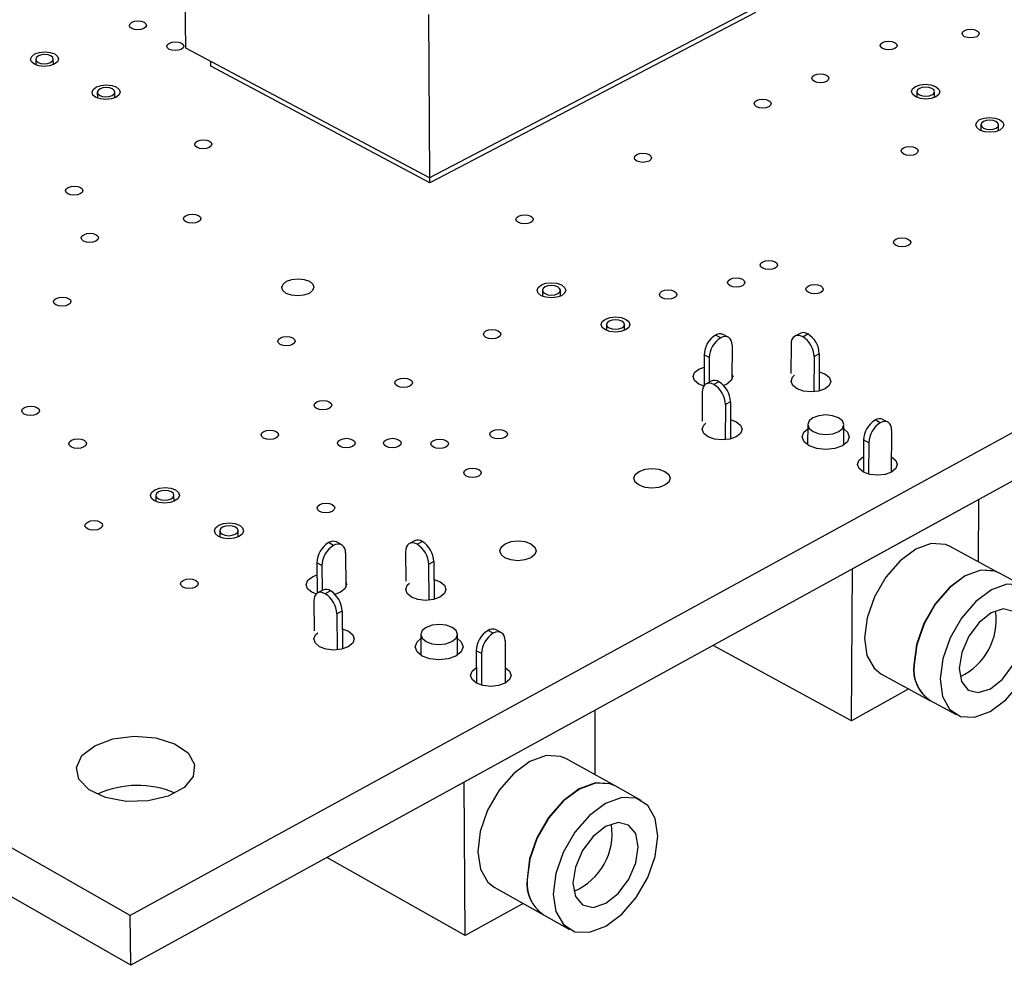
# Model space of a CAD drawing. Extents: x 66 to 205, y 69 to 140.
# Tile 3 of 13: x 120 to 146, y 69 to 94. Entities that reach past the tile are written whole.
import ezdxf

# ---------------------------------------------------------------- set-up
doc = ezdxf.new("R2010")
doc.units = 0
doc.layers.get('0').update_dxf_attribs({"linetype": 'CONTINUOUS'})

msp = doc.modelspace()

# ---------------------------------------------------------------- linework, layer by layer
at = {"color": 7, "linetype": 'CONTINUOUS'}
for p, q in [((204.697, 115.403), (123.161, 70.759)), ((204.609, 114.235), (123.18, 69.479)), ((123.161, 70.759), (65.954, 103.45)), ((123.18, 69.479), (66.047, 102.25)), ((124.594, 93.038), (124.54, 97.21)), ((139.852, 94.418), (130.85, 89.706)), ((130.826, 93.906), (130.85, 89.706)), ((139.216, 93.958), (130.859, 89.582)), ((130.85, 89.706), (124.594, 93.038)), ((120.739, 92.753), (120.741, 92.606)), ((121.192, 92.614), (121.189, 92.761)), ((125.237, 92.577), (125.236, 92.696)), ((130.859, 89.582), (125.237, 92.577)), ((122.32, 91.905), (122.322, 91.757)), ((122.773, 91.764), (122.771, 91.912)), ((143.364, 91.924), (143.363, 91.776)), ((143.815, 91.772), (143.816, 91.92)), ((145.01, 91.072), (145.008, 90.923)), ((145.461, 90.918), (145.463, 91.067)), ((130.859, 89.582), (130.858, 89.71)), ((133.75, 86.819), (133.75, 86.666)), ((134.209, 86.668), (134.209, 86.82)), ((135.396, 85.939), (135.396, 85.786)), ((135.856, 85.786), (135.856, 85.94)), ((140.363, 85.713), (140.233, 85.643)), ((138.326, 85.6), (138.195, 85.67)), ((138.521, 85.616), (138.389, 85.686)), ((140.432, 85.628), (140.562, 85.698)), ((138.618, 85.406), (138.616, 84.529)), ((140.134, 85.434), (140.131, 84.684)), ((137.901, 85.161), (137.899, 84.369)), ((138.032, 85.091), (137.901, 85.161)), ((138.032, 85.091), (138.03, 84.457)), ((140.727, 85.119), (140.722, 84.21)), ((140.857, 85.189), (140.727, 85.119)), ((140.857, 85.189), (140.851, 84.231)), ((137.766, 84.796), (137.9, 84.847)), ((138.082, 84.485), (137.951, 84.415)), ((138.281, 84.47), (138.15, 84.399)), ((137.853, 84.205), (137.852, 83.454)), ((138.577, 83.958), (138.446, 83.888)), ((138.577, 83.958), (138.574, 82.997)), ((138.446, 83.888), (138.443, 82.977)), ((142.424, 83.417), (142.291, 83.488)), ((142.618, 83.433), (142.485, 83.504)), ((140.561, 83.37), (140.559, 82.849)), ((141.487, 82.843), (141.49, 83.365)), ((142.715, 83.223), (142.707, 82.145)), ((141.995, 82.974), (141.99, 82.151)), ((142.128, 82.903), (141.995, 82.974)), ((142.128, 82.903), (142.123, 82.099)), ((141.984, 82.54), (141.992, 82.545)), ((123.822, 81.548), (123.824, 81.39)), ((124.29, 81.397), (124.288, 81.554)), ((144.959, 81.448), (141.708, 79.662)), ((144.943, 79.845), (144.959, 81.448)), ((144.958, 81.449), (144.959, 81.448)), ((125.467, 80.639), (125.469, 80.48)), ((125.936, 80.486), (125.934, 80.645)), ((128.388, 80.266), (128.257, 80.339)), ((128.595, 80.282), (128.464, 80.354)), ((130.466, 80.385), (130.332, 80.313)), ((130.53, 80.295), (130.664, 80.368)), ((145.464, 79.565), (144.198, 80.244)), ((128.694, 80.073), (128.701, 79.195)), ((130.236, 80.102), (130.241, 79.345)), ((128.088, 79.748), (127.957, 79.82)), ((127.957, 79.82), (127.964, 79.038)), ((128.088, 79.748), (128.094, 79.108)), ((130.962, 79.849), (130.828, 79.777)), ((130.828, 79.777), (130.834, 78.856)), ((130.962, 79.849), (130.968, 78.879)), ((141.684, 75.76), (141.708, 79.662)), ((141.708, 79.662), (141.708, 79.662)), ((127.841, 79.46), (127.96, 79.508)), ((146.139, 79.203), (145.471, 79.561)), ((128.109, 79.116), (127.974, 79.044)), ((128.307, 79.098), (128.172, 79.026)), ((127.879, 78.833), (127.886, 78.074)), ((128.607, 78.578), (128.472, 78.505)), ((128.472, 78.505), (128.48, 77.582)), ((128.607, 78.578), (128.615, 77.604)), ((130.624, 77.974), (130.628, 77.443)), ((131.571, 77.449), (131.568, 77.98)), ((132.486, 78.01), (132.353, 78.083)), ((132.693, 78.027), (132.56, 78.1)), ((132.79, 77.818), (132.794, 76.729)), ((141.684, 75.76), (138.134, 77.698)), ((132.184, 77.488), (132.051, 77.561)), ((132.051, 77.561), (132.055, 76.726)), ((132.184, 77.488), (132.188, 76.673)), ((142.437, 76.971), (143.7, 76.285)), ((143.158, 76.58), (141.684, 75.76)), ((143.707, 76.282), (144.374, 75.919)), ((135.101, 76.031), (131.743, 74.185)), ((135.101, 76.031), (135.101, 76.031)), ((135.103, 74.373), (135.101, 76.031)), ((135.613, 74.091), (134.346, 74.793)), ((131.743, 74.185), (131.742, 74.185)), ((131.762, 70.243), (131.743, 74.185)), ((136.288, 73.716), (135.619, 74.087)), ((131.762, 70.243), (128.213, 72.245)), ((132.51, 71.488), (133.773, 70.779)), ((133.252, 71.071), (131.762, 70.243)), ((123.18, 69.479), (123.161, 70.759)), ((133.779, 70.775), (134.446, 70.401))]:
    msp.add_line(p, q, dxfattribs=at)
for points in [[(123.21, 93.705), (123.282, 93.73), (123.366, 93.739), (123.449, 93.73), (123.519, 93.705), (123.565, 93.668), (123.579, 93.625), (123.561, 93.581), (123.512, 93.544), (123.441, 93.52), (123.357, 93.511), (123.273, 93.52), (123.204, 93.544), (123.158, 93.581), (123.143, 93.625), (123.161, 93.668), (123.21, 93.705)], [(144.587, 93.496), (144.657, 93.52), (144.74, 93.529), (144.824, 93.52), (144.896, 93.496), (144.944, 93.459), (144.962, 93.415), (144.947, 93.371), (144.9, 93.334), (144.83, 93.31), (144.747, 93.301), (144.663, 93.31), (144.591, 93.334), (144.543, 93.371), (144.525, 93.415), (144.541, 93.459), (144.587, 93.496)], [(124.172, 93.171), (124.244, 93.195), (124.328, 93.204), (124.411, 93.195), (124.481, 93.171), (124.528, 93.134), (124.543, 93.09), (124.524, 93.046), (124.476, 93.009), (124.404, 92.984), (124.32, 92.976), (124.236, 92.984), (124.166, 93.009), (124.12, 93.046), (124.105, 93.09), (124.124, 93.134), (124.172, 93.171)], [(142.482, 93.188), (142.552, 93.213), (142.636, 93.222), (142.719, 93.213), (142.791, 93.188), (142.839, 93.151), (142.857, 93.108), (142.841, 93.064), (142.794, 93.027), (142.724, 93.002), (142.64, 92.993), (142.557, 93.002), (142.485, 93.027), (142.437, 93.064), (142.419, 93.108), (142.435, 93.151), (142.482, 93.188)], [(120.716, 92.89), (120.835, 92.931), (120.973, 92.945), (121.11, 92.931), (121.225, 92.89), (121.3, 92.829), (121.324, 92.757), (121.294, 92.685), (121.213, 92.624), (121.094, 92.583), (120.955, 92.568), (120.818, 92.583), (120.703, 92.624), (120.628, 92.685), (120.604, 92.757), (120.635, 92.829), (120.716, 92.89)], [(120.801, 92.673), (120.873, 92.648), (120.958, 92.639), (121.045, 92.648), (121.119, 92.673), (121.17, 92.712), (121.189, 92.757), (121.174, 92.802), (121.127, 92.84), (121.055, 92.866), (120.97, 92.874), (120.883, 92.866), (120.809, 92.84), (120.758, 92.802), (120.739, 92.757), (120.754, 92.712), (120.801, 92.673)], [(140.73, 92.347), (140.801, 92.372), (140.885, 92.381), (140.969, 92.372), (141.04, 92.347), (141.088, 92.31), (141.106, 92.266), (141.09, 92.222), (141.043, 92.185), (140.972, 92.16), (140.888, 92.151), (140.804, 92.16), (140.733, 92.185), (140.685, 92.222), (140.667, 92.266), (140.684, 92.31), (140.73, 92.347)], [(122.296, 92.042), (122.415, 92.084), (122.553, 92.098), (122.691, 92.084), (122.806, 92.042), (122.882, 91.981), (122.907, 91.909), (122.876, 91.836), (122.795, 91.775), (122.676, 91.734), (122.537, 91.719), (122.4, 91.734), (122.284, 91.775), (122.208, 91.836), (122.184, 91.909), (122.215, 91.981), (122.296, 92.042)], [(143.332, 92.056), (143.448, 92.097), (143.586, 92.111), (143.724, 92.097), (143.842, 92.056), (143.922, 91.994), (143.951, 91.922), (143.926, 91.85), (143.849, 91.788), (143.732, 91.747), (143.595, 91.733), (143.456, 91.747), (143.338, 91.788), (143.258, 91.85), (143.229, 91.922), (143.255, 91.994), (143.332, 92.056)], [(143.432, 91.838), (143.506, 91.813), (143.593, 91.804), (143.679, 91.813), (143.752, 91.838), (143.8, 91.877), (143.816, 91.922), (143.798, 91.967), (143.748, 92.006), (143.674, 92.031), (143.587, 92.04), (143.501, 92.031), (143.429, 92.006), (143.38, 91.967), (143.364, 91.922), (143.383, 91.877), (143.432, 91.838)], [(122.382, 91.825), (122.454, 91.799), (122.54, 91.79), (122.627, 91.799), (122.701, 91.825), (122.752, 91.863), (122.771, 91.909), (122.756, 91.954), (122.708, 91.992), (122.636, 92.018), (122.55, 92.027), (122.464, 92.018), (122.389, 91.992), (122.339, 91.954), (122.32, 91.909), (122.335, 91.863), (122.382, 91.825)], [(139.247, 91.698), (139.318, 91.723), (139.402, 91.732), (139.486, 91.723), (139.557, 91.698), (139.605, 91.661), (139.623, 91.617), (139.606, 91.573), (139.559, 91.535), (139.488, 91.51), (139.404, 91.502), (139.32, 91.51), (139.249, 91.535), (139.201, 91.573), (139.183, 91.617), (139.2, 91.661), (139.247, 91.698)], [(144.976, 91.204), (145.093, 91.245), (145.231, 91.26), (145.37, 91.245), (145.488, 91.204), (145.569, 91.142), (145.598, 91.069), (145.573, 90.997), (145.496, 90.935), (145.38, 90.893), (145.242, 90.879), (145.103, 90.893), (144.984, 90.935), (144.904, 90.997), (144.874, 91.069), (144.9, 91.142), (144.976, 91.204)], [(145.078, 90.985), (145.153, 90.959), (145.24, 90.95), (145.326, 90.959), (145.399, 90.985), (145.447, 91.024), (145.463, 91.069), (145.444, 91.115), (145.394, 91.154), (145.32, 91.179), (145.233, 91.188), (145.146, 91.179), (145.074, 91.154), (145.026, 91.115), (145.01, 91.069), (145.028, 91.024), (145.078, 90.985)], [(124.887, 90.653), (124.96, 90.678), (125.044, 90.686), (125.128, 90.678), (125.199, 90.653), (125.245, 90.615), (125.261, 90.57), (125.242, 90.526), (125.193, 90.488), (125.121, 90.463), (125.036, 90.454), (124.952, 90.463), (124.881, 90.488), (124.835, 90.526), (124.82, 90.57), (124.838, 90.615), (124.887, 90.653)], [(143.021, 90.482), (143.092, 90.507), (143.176, 90.516), (143.261, 90.507), (143.333, 90.482), (143.381, 90.444), (143.399, 90.399), (143.383, 90.355), (143.336, 90.317), (143.265, 90.292), (143.181, 90.283), (143.097, 90.292), (143.025, 90.317), (142.976, 90.355), (142.958, 90.399), (142.974, 90.444), (143.021, 90.482)], [(136.174, 90.305), (136.245, 90.33), (136.33, 90.339), (136.414, 90.33), (136.486, 90.305), (136.533, 90.267), (136.55, 90.222), (136.534, 90.178), (136.486, 90.14), (136.414, 90.115), (136.33, 90.106), (136.245, 90.115), (136.174, 90.14), (136.126, 90.178), (136.109, 90.222), (136.126, 90.267), (136.174, 90.305)], [(121.574, 89.462), (121.647, 89.487), (121.732, 89.496), (121.816, 89.487), (121.887, 89.462), (121.933, 89.424), (121.948, 89.379), (121.929, 89.334), (121.879, 89.296), (121.807, 89.271), (121.721, 89.262), (121.637, 89.271), (121.567, 89.296), (121.52, 89.334), (121.506, 89.379), (121.524, 89.424), (121.574, 89.462)], [(124.603, 88.743), (124.676, 88.768), (124.761, 88.777), (124.845, 88.768), (124.916, 88.743), (124.963, 88.705), (124.978, 88.66), (124.96, 88.615), (124.91, 88.577), (124.838, 88.551), (124.752, 88.542), (124.668, 88.551), (124.597, 88.577), (124.55, 88.615), (124.535, 88.66), (124.553, 88.705), (124.603, 88.743)], [(133.136, 88.725), (133.208, 88.75), (133.293, 88.759), (133.378, 88.75), (133.45, 88.725), (133.497, 88.687), (133.514, 88.642), (133.497, 88.597), (133.448, 88.559), (133.376, 88.533), (133.291, 88.524), (133.206, 88.533), (133.135, 88.559), (133.087, 88.597), (133.07, 88.642), (133.088, 88.687), (133.136, 88.725)], [(121.974, 88.248), (122.048, 88.274), (122.133, 88.283), (122.217, 88.274), (122.288, 88.248), (122.335, 88.21), (122.35, 88.165), (122.331, 88.12), (122.281, 88.082), (122.208, 88.056), (122.123, 88.047), (122.038, 88.056), (121.967, 88.082), (121.921, 88.12), (121.906, 88.165), (121.925, 88.21), (121.974, 88.248)], [(142.824, 88.136), (142.896, 88.161), (142.981, 88.17), (143.066, 88.161), (143.138, 88.136), (143.187, 88.097), (143.205, 88.052), (143.189, 88.007), (143.142, 87.969), (143.07, 87.943), (142.986, 87.934), (142.9, 87.943), (142.828, 87.969), (142.779, 88.007), (142.761, 88.052), (142.777, 88.097), (142.824, 88.136)], [(139.406, 87.552), (139.478, 87.577), (139.563, 87.586), (139.648, 87.577), (139.721, 87.552), (139.769, 87.513), (139.787, 87.468), (139.77, 87.423), (139.722, 87.385), (139.651, 87.359), (139.565, 87.35), (139.48, 87.359), (139.408, 87.385), (139.359, 87.423), (139.342, 87.468), (139.358, 87.513), (139.406, 87.552)], [(127.18, 87.051), (127.316, 87.099), (127.474, 87.115), (127.631, 87.099), (127.764, 87.051), (127.852, 86.98), (127.881, 86.896), (127.847, 86.812), (127.756, 86.74), (127.621, 86.693), (127.462, 86.676), (127.305, 86.693), (127.172, 86.74), (127.084, 86.812), (127.055, 86.896), (127.089, 86.98), (127.18, 87.051)], [(133.721, 86.958), (133.84, 87), (133.98, 87.015), (134.121, 87), (134.239, 86.958), (134.319, 86.895), (134.346, 86.82), (134.318, 86.745), (134.238, 86.681), (134.118, 86.639), (133.978, 86.624), (133.837, 86.639), (133.719, 86.681), (133.64, 86.745), (133.612, 86.82), (133.641, 86.895), (133.721, 86.958)], [(138.568, 87.104), (138.64, 87.13), (138.725, 87.139), (138.811, 87.13), (138.883, 87.104), (138.932, 87.065), (138.949, 87.02), (138.932, 86.975), (138.884, 86.936), (138.812, 86.91), (138.727, 86.901), (138.642, 86.91), (138.569, 86.936), (138.521, 86.975), (138.503, 87.02), (138.52, 87.065), (138.568, 87.104)], [(133.816, 86.733), (133.891, 86.707), (133.978, 86.698), (134.066, 86.707), (134.141, 86.733), (134.191, 86.773), (134.209, 86.82), (134.191, 86.866), (134.142, 86.906), (134.068, 86.933), (133.98, 86.942), (133.892, 86.933), (133.818, 86.906), (133.768, 86.866), (133.75, 86.82), (133.767, 86.773), (133.816, 86.733)], [(136.819, 86.793), (136.891, 86.819), (136.976, 86.828), (137.062, 86.819), (137.134, 86.793), (137.182, 86.755), (137.2, 86.709), (137.183, 86.664), (137.134, 86.625), (137.062, 86.599), (136.977, 86.59), (136.891, 86.599), (136.819, 86.625), (136.771, 86.664), (136.754, 86.709), (136.77, 86.755), (136.819, 86.793)], [(140.58, 86.931), (140.652, 86.957), (140.737, 86.966), (140.822, 86.957), (140.895, 86.931), (140.944, 86.893), (140.961, 86.847), (140.945, 86.802), (140.897, 86.763), (140.825, 86.738), (140.74, 86.729), (140.655, 86.738), (140.582, 86.763), (140.533, 86.802), (140.515, 86.847), (140.532, 86.893), (140.58, 86.931)], [(121.266, 86.612), (121.34, 86.638), (121.425, 86.647), (121.51, 86.638), (121.581, 86.612), (121.628, 86.574), (121.643, 86.528), (121.624, 86.483), (121.574, 86.444), (121.5, 86.418), (121.414, 86.409), (121.329, 86.418), (121.258, 86.444), (121.212, 86.483), (121.197, 86.528), (121.216, 86.574), (121.266, 86.612)], [(135.366, 86.078), (135.485, 86.121), (135.626, 86.136), (135.767, 86.121), (135.886, 86.078), (135.966, 86.015), (135.994, 85.94), (135.965, 85.864), (135.886, 85.8), (135.766, 85.758), (135.625, 85.743), (135.484, 85.758), (135.365, 85.8), (135.285, 85.864), (135.258, 85.94), (135.286, 86.015), (135.366, 86.078)], [(135.463, 85.853), (135.537, 85.826), (135.625, 85.817), (135.713, 85.826), (135.788, 85.853), (135.838, 85.892), (135.856, 85.94), (135.838, 85.987), (135.788, 86.026), (135.714, 86.053), (135.626, 86.062), (135.538, 86.053), (135.463, 86.026), (135.413, 85.987), (135.396, 85.94), (135.413, 85.892), (135.463, 85.853)], [(132.299, 85.777), (132.372, 85.803), (132.458, 85.812), (132.543, 85.803), (132.615, 85.777), (132.664, 85.738), (132.68, 85.692), (132.663, 85.646), (132.614, 85.608), (132.541, 85.582), (132.455, 85.573), (132.369, 85.582), (132.297, 85.608), (132.249, 85.646), (132.233, 85.692), (132.25, 85.738), (132.299, 85.777)], [(127.021, 85.596), (127.094, 85.622), (127.18, 85.631), (127.266, 85.622), (127.338, 85.596), (127.385, 85.557), (127.401, 85.512), (127.383, 85.466), (127.333, 85.427), (127.26, 85.401), (127.174, 85.392), (127.088, 85.401), (127.016, 85.427), (126.969, 85.466), (126.953, 85.512), (126.971, 85.557), (127.021, 85.596)], [(138.618, 85.406), (138.613, 85.471), (138.596, 85.528), (138.569, 85.575), (138.533, 85.608), (138.489, 85.628), (138.438, 85.634), (138.383, 85.624), (138.326, 85.6)], [(140.432, 85.628), (140.374, 85.652), (140.318, 85.662), (140.267, 85.656), (140.222, 85.636), (140.185, 85.603), (140.157, 85.556), (140.14, 85.499), (140.134, 85.434)], [(137.899, 84.36), (137.768, 84.41), (137.658, 84.499), (137.618, 84.603), (137.657, 84.707), (137.766, 84.796)], [(140.854, 84.727), (140.999, 84.673), (141.111, 84.585), (141.151, 84.48), (141.114, 84.376), (141.005, 84.287), (140.841, 84.228), (140.647, 84.207), (140.452, 84.228), (140.286, 84.287), (140.175, 84.376), (140.135, 84.48), (140.172, 84.585), (140.222, 84.635)], [(130.029, 84.531), (130.102, 84.557), (130.188, 84.566), (130.274, 84.557), (130.347, 84.531), (130.395, 84.491), (130.411, 84.445), (130.393, 84.399), (130.344, 84.36), (130.27, 84.334), (130.184, 84.325), (130.098, 84.334), (130.026, 84.36), (129.978, 84.399), (129.962, 84.445), (129.98, 84.491), (130.029, 84.531)], [(138.616, 84.675), (138.635, 84.603), (138.597, 84.499), (138.487, 84.41), (138.403, 84.374)], [(138.15, 84.399), (138.092, 84.424), (138.037, 84.433), (137.985, 84.428), (137.94, 84.408), (137.903, 84.374), (137.876, 84.328), (137.859, 84.271), (137.853, 84.205)], [(127.957, 83.951), (128.03, 83.977), (128.117, 83.987), (128.202, 83.977), (128.275, 83.951), (128.323, 83.912), (128.339, 83.866), (128.32, 83.819), (128.271, 83.78), (128.197, 83.754), (128.111, 83.745), (128.025, 83.754), (127.952, 83.78), (127.905, 83.819), (127.889, 83.866), (127.907, 83.912), (127.957, 83.951)], [(120.453, 83.811), (120.527, 83.838), (120.614, 83.847), (120.7, 83.838), (120.771, 83.811), (120.818, 83.772), (120.833, 83.726), (120.814, 83.68), (120.763, 83.64), (120.689, 83.614), (120.602, 83.605), (120.517, 83.614), (120.445, 83.64), (120.398, 83.68), (120.383, 83.726), (120.402, 83.772), (120.453, 83.811)], [(138.575, 83.498), (138.724, 83.443), (138.835, 83.354), (138.875, 83.249), (138.837, 83.143), (138.727, 83.054), (138.562, 82.994), (138.366, 82.974), (138.171, 82.994), (138.005, 83.054), (137.894, 83.143), (137.854, 83.249), (137.892, 83.354), (137.943, 83.404)], [(141.351, 83.544), (141.2, 83.598), (141.022, 83.617), (140.845, 83.598), (140.695, 83.544), (140.595, 83.463), (140.561, 83.368), (140.598, 83.272), (140.7, 83.191), (140.851, 83.136), (141.029, 83.117), (141.207, 83.136), (141.357, 83.191), (141.456, 83.272), (141.49, 83.368), (141.453, 83.463), (141.351, 83.544)], [(142.715, 83.223), (142.71, 83.289), (142.693, 83.346), (142.667, 83.392), (142.631, 83.426), (142.587, 83.446), (142.536, 83.451), (142.481, 83.441), (142.424, 83.417)], [(126.593, 83.193), (126.667, 83.219), (126.753, 83.229), (126.839, 83.219), (126.912, 83.193), (126.959, 83.154), (126.975, 83.107), (126.957, 83.061), (126.907, 83.021), (126.833, 82.995), (126.746, 82.986), (126.66, 82.995), (126.588, 83.021), (126.54, 83.061), (126.524, 83.107), (126.543, 83.154), (126.593, 83.193)], [(132.464, 83.211), (132.538, 83.237), (132.624, 83.246), (132.71, 83.237), (132.783, 83.211), (132.832, 83.171), (132.848, 83.125), (132.831, 83.078), (132.781, 83.039), (132.708, 83.013), (132.621, 83.003), (132.535, 83.013), (132.462, 83.039), (132.414, 83.078), (132.397, 83.125), (132.415, 83.171), (132.464, 83.211)], [(141.489, 83.259), (141.579, 83.179), (141.627, 83.054), (141.583, 82.93), (141.454, 82.824), (141.259, 82.754), (141.029, 82.729), (140.797, 82.754), (140.6, 82.824), (140.468, 82.93), (140.421, 83.054), (140.465, 83.179), (140.561, 83.264)], [(121.659, 82.966), (121.733, 82.992), (121.82, 83.001), (121.906, 82.992), (121.978, 82.966), (122.025, 82.926), (122.04, 82.88), (122.021, 82.833), (121.97, 82.794), (121.896, 82.767), (121.809, 82.758), (121.723, 82.767), (121.651, 82.794), (121.604, 82.833), (121.589, 82.88), (121.608, 82.926), (121.659, 82.966)], [(128.556, 82.981), (128.63, 83.007), (128.716, 83.017), (128.802, 83.007), (128.875, 82.981), (128.923, 82.941), (128.939, 82.895), (128.921, 82.848), (128.871, 82.809), (128.797, 82.782), (128.711, 82.773), (128.625, 82.782), (128.552, 82.809), (128.504, 82.848), (128.488, 82.895), (128.506, 82.941), (128.556, 82.981)], [(129.738, 82.981), (129.811, 83.007), (129.898, 83.017), (129.984, 83.007), (130.057, 82.981), (130.105, 82.941), (130.121, 82.895), (130.103, 82.848), (130.053, 82.809), (129.98, 82.782), (129.893, 82.773), (129.807, 82.782), (129.734, 82.809), (129.686, 82.848), (129.67, 82.895), (129.688, 82.941), (129.738, 82.981)], [(130.952, 82.963), (131.025, 82.99), (131.112, 82.999), (131.198, 82.99), (131.271, 82.963), (131.319, 82.924), (131.335, 82.877), (131.318, 82.831), (131.268, 82.791), (131.194, 82.765), (131.108, 82.755), (131.022, 82.765), (130.949, 82.791), (130.901, 82.831), (130.884, 82.877), (130.902, 82.924), (130.952, 82.963)], [(142.71, 82.539), (142.82, 82.451), (142.861, 82.345), (142.825, 82.239), (142.715, 82.15), (142.55, 82.09), (142.355, 82.069), (142.159, 82.09), (141.991, 82.15), (141.879, 82.239), (141.838, 82.345), (141.875, 82.451), (141.984, 82.54), (141.984, 82.54)], [(131.795, 82.218), (131.869, 82.245), (131.956, 82.254), (132.042, 82.245), (132.115, 82.218), (132.163, 82.179), (132.18, 82.132), (132.162, 82.085), (132.113, 82.045), (132.039, 82.019), (131.952, 82.01), (131.866, 82.019), (131.793, 82.045), (131.744, 82.085), (131.728, 82.132), (131.746, 82.179), (131.795, 82.218)], [(136.232, 82.167), (136.383, 82.222), (136.561, 82.241), (136.739, 82.222), (136.89, 82.167), (136.991, 82.086), (137.027, 81.99), (136.991, 81.893), (136.891, 81.811), (136.74, 81.757), (136.561, 81.738), (136.383, 81.757), (136.232, 81.811), (136.131, 81.893), (136.096, 81.99), (136.131, 82.086), (136.232, 82.167)], [(123.796, 81.694), (123.919, 81.738), (124.062, 81.753), (124.204, 81.738), (124.324, 81.694), (124.402, 81.628), (124.428, 81.551), (124.397, 81.474), (124.313, 81.408), (124.191, 81.364), (124.047, 81.349), (123.905, 81.364), (123.786, 81.408), (123.707, 81.474), (123.682, 81.551), (123.713, 81.628), (123.796, 81.694)], [(123.887, 81.462), (123.961, 81.434), (124.05, 81.425), (124.14, 81.434), (124.216, 81.462), (124.268, 81.503), (124.288, 81.551), (124.272, 81.599), (124.223, 81.64), (124.148, 81.668), (124.059, 81.677), (123.97, 81.668), (123.893, 81.64), (123.841, 81.599), (123.822, 81.551), (123.838, 81.503), (123.887, 81.462)], [(128.031, 81.314), (128.105, 81.34), (128.192, 81.35), (128.278, 81.34), (128.351, 81.314), (128.399, 81.274), (128.416, 81.227), (128.397, 81.18), (128.347, 81.14), (128.273, 81.113), (128.186, 81.104), (128.099, 81.113), (128.026, 81.14), (127.978, 81.18), (127.962, 81.227), (127.98, 81.274), (128.031, 81.314)], [(122.073, 80.867), (122.148, 80.894), (122.235, 80.903), (122.322, 80.894), (122.394, 80.867), (122.442, 80.827), (122.457, 80.78), (122.438, 80.733), (122.387, 80.693), (122.312, 80.666), (122.225, 80.657), (122.138, 80.666), (122.066, 80.693), (122.018, 80.733), (122.003, 80.78), (122.022, 80.827), (122.073, 80.867)], [(125.441, 80.785), (125.564, 80.829), (125.707, 80.845), (125.85, 80.829), (125.97, 80.785), (126.049, 80.72), (126.075, 80.642), (126.044, 80.564), (125.961, 80.498), (125.838, 80.454), (125.694, 80.439), (125.552, 80.454), (125.432, 80.498), (125.353, 80.564), (125.327, 80.642), (125.358, 80.72), (125.441, 80.785)], [(125.533, 80.552), (125.607, 80.525), (125.697, 80.515), (125.786, 80.525), (125.863, 80.552), (125.915, 80.593), (125.934, 80.642), (125.918, 80.69), (125.869, 80.732), (125.794, 80.759), (125.705, 80.769), (125.615, 80.759), (125.538, 80.732), (125.486, 80.69), (125.467, 80.642), (125.483, 80.593), (125.533, 80.552)], [(130.53, 80.295), (130.472, 80.32), (130.416, 80.331), (130.365, 80.326), (130.321, 80.306), (130.284, 80.272), (130.257, 80.226), (130.241, 80.169), (130.236, 80.102)], [(132.791, 80.308), (132.943, 80.363), (133.123, 80.382), (133.302, 80.363), (133.453, 80.308), (133.554, 80.225), (133.589, 80.128), (133.552, 80.03), (133.45, 79.948), (133.298, 79.892), (133.118, 79.873), (132.939, 79.892), (132.788, 79.948), (132.687, 80.03), (132.652, 80.128), (132.689, 80.225), (132.791, 80.308)], [(144.198, 80.244), (144.095, 80.288), (143.735, 80.311), (143.335, 80.167), (142.932, 79.869), (142.568, 79.447), (142.277, 78.942), (142.089, 78.405), (142.022, 77.887), (142.082, 77.44), (142.264, 77.109), (142.437, 76.971)], [(124.523, 79.368), (124.598, 79.395), (124.686, 79.404), (124.773, 79.395), (124.846, 79.368), (124.894, 79.328), (124.91, 79.28), (124.891, 79.233), (124.84, 79.192), (124.765, 79.165), (124.677, 79.156), (124.59, 79.165), (124.517, 79.192), (124.469, 79.233), (124.454, 79.28), (124.473, 79.328), (124.523, 79.368)], [(127.945, 79.015), (127.831, 79.062), (127.721, 79.154), (127.685, 79.261), (127.727, 79.369), (127.841, 79.46)], [(130.965, 79.393), (131.123, 79.334), (131.234, 79.242), (131.272, 79.135), (131.231, 79.027), (131.117, 78.935), (130.949, 78.874), (130.75, 78.853), (130.553, 78.874), (130.386, 78.935), (130.276, 79.027), (130.238, 79.135), (130.28, 79.242), (130.332, 79.294)], [(145.464, 79.565), (145.361, 79.609), (145.002, 79.631), (144.602, 79.486), (144.199, 79.187), (143.834, 78.764), (143.543, 78.258), (143.354, 77.72), (143.287, 77.201)], [(145.471, 79.561), (145.368, 79.605), (145.009, 79.627), (144.608, 79.482), (144.206, 79.184), (143.841, 78.761), (143.55, 78.255), (143.361, 77.716), (143.293, 77.198)], [(128.7, 79.337), (128.717, 79.261), (128.676, 79.154), (128.562, 79.062), (128.42, 79.008)], [(143.961, 76.836), (144.02, 76.388), (144.201, 76.056), (144.485, 75.872), (144.845, 75.853), (145.245, 76), (145.645, 76.3), (146.008, 76.722), (146.298, 77.226), (146.486, 77.762), (146.555, 78.279), (146.498, 78.726), (146.319, 79.059), (146.036, 79.246), (145.677, 79.269), (145.277, 79.123), (144.875, 78.824), (144.51, 78.4), (144.218, 77.894), (144.029, 77.354), (143.961, 76.836)], [(128.172, 79.026), (128.114, 79.051), (128.059, 79.061), (128.008, 79.057), (127.963, 79.037), (127.927, 79.003), (127.9, 78.957), (127.884, 78.899), (127.879, 78.833)], [(144.449, 77.107), (144.507, 76.768), (144.68, 76.55), (144.941, 76.485), (145.251, 76.584), (145.561, 76.831), (145.826, 77.189), (146.005, 77.602), (146.07, 78.009), (146.013, 78.348), (145.841, 78.568), (145.581, 78.634), (145.271, 78.536), (144.96, 78.289), (144.694, 77.931), (144.515, 77.516), (144.449, 77.107)], [(128.611, 78.123), (128.772, 78.062), (128.882, 77.97), (128.919, 77.862), (128.878, 77.753), (128.763, 77.661), (128.593, 77.599), (128.394, 77.578), (128.196, 77.599), (128.029, 77.661), (127.919, 77.753), (127.882, 77.862), (127.924, 77.97), (127.978, 78.023)], [(131.433, 78.16), (131.28, 78.216), (131.1, 78.236), (130.919, 78.216), (130.766, 78.16), (130.662, 78.076), (130.624, 77.978), (130.659, 77.879), (130.76, 77.795), (130.912, 77.739), (131.092, 77.719), (131.273, 77.739), (131.427, 77.795), (131.531, 77.879), (131.568, 77.978), (131.534, 78.076), (131.433, 78.16)], [(131.569, 77.878), (131.666, 77.79), (131.711, 77.661), (131.663, 77.532), (131.528, 77.423), (131.328, 77.35), (131.093, 77.325), (130.859, 77.35), (130.661, 77.423), (130.529, 77.532), (130.485, 77.661), (130.534, 77.79), (130.625, 77.872)], [(132.79, 77.818), (132.784, 77.884), (132.767, 77.942), (132.739, 77.988), (132.701, 78.022), (132.655, 78.041), (132.602, 78.046), (132.545, 78.035), (132.486, 78.01)], [(132.793, 77.131), (132.794, 77.13), (132.906, 77.038), (132.944, 76.928), (132.903, 76.819), (132.79, 76.726), (132.62, 76.664), (132.421, 76.643), (132.222, 76.664), (132.054, 76.726), (131.942, 76.819), (131.904, 76.928), (131.945, 77.038), (132.059, 77.13), (132.059, 77.13)], [(122.252, 75.12), (122.72, 75.294), (123.267, 75.365), (123.819, 75.322), (124.301, 75.172), (124.65, 74.935), (124.818, 74.641), (124.782, 74.332), (124.546, 74.048), (124.141, 73.828), (123.623, 73.703), (123.062, 73.688), (122.534, 73.787), (122.11, 73.986), (121.849, 74.257), (121.785, 74.564), (121.926, 74.865), (122.252, 75.12)], [(134.346, 74.793), (134.217, 74.847), (133.843, 74.866), (133.428, 74.715), (133.013, 74.409), (132.639, 73.978), (132.342, 73.465), (132.153, 72.919), (132.089, 72.396), (132.157, 71.945), (132.35, 71.612), (132.51, 71.488)], [(135.613, 74.091), (135.483, 74.145), (135.109, 74.163), (134.695, 74.012), (134.28, 73.705), (133.905, 73.273), (133.608, 72.758), (133.418, 72.211), (133.354, 71.687)], [(135.619, 74.087), (135.49, 74.142), (135.116, 74.16), (134.701, 74.008), (134.286, 73.701), (133.912, 73.269), (133.615, 72.754), (133.425, 72.208), (133.361, 71.683)], [(134.028, 71.309), (134.095, 70.858), (134.287, 70.525), (134.585, 70.342), (134.959, 70.328), (135.373, 70.482), (135.786, 70.79), (136.159, 71.221), (136.454, 71.734), (136.644, 72.278), (136.709, 72.801), (136.644, 73.251), (136.455, 73.586), (136.159, 73.771), (135.785, 73.789), (135.37, 73.637), (134.955, 73.329), (134.581, 72.896), (134.283, 72.381), (134.093, 71.834), (134.028, 71.309)], [(134.533, 71.59), (134.597, 71.248), (134.78, 71.03), (135.052, 70.968), (135.373, 71.072), (135.693, 71.325), (135.964, 71.69), (136.145, 72.11), (136.208, 72.522), (136.145, 72.864), (135.963, 73.083), (135.692, 73.146), (135.371, 73.043), (135.05, 72.79), (134.778, 72.425), (134.596, 72.003), (134.533, 71.59)]]:
    msp.add_lwpolyline(points, dxfattribs=at)
for centre, radius, start, end in [((140.449, 85.523), 0.209, 57.2266, 114.3174), ((138.522, 85.142), 0.622, 121.7629, 178.2412), ((138.654, 85.071), 0.622, 121.7741, 178.2325), ((138.306, 85.499), 0.204, 65.9839, 123.1671), ((140.112, 85.103), 0.615, 1.4531, 58.6384), ((140.242, 85.173), 0.615, 1.4446, 58.6495), ((138.168, 84.296), 0.208, 56.9669, 114.2339), ((137.956, 83.941), 0.62, 1.5944, 58.4548), ((137.825, 83.87), 0.621, 1.603, 58.4437), ((142.627, 82.952), 0.632, 122.1128, 177.9717), ((142.403, 83.319), 0.203, 66.1369, 123.6398), ((142.761, 82.881), 0.633, 122.1242, 177.9629), ((130.549, 80.197), 0.205, 56.0878, 113.9431), ((128.582, 79.804), 0.626, 121.3574, 178.5437), ((128.714, 79.732), 0.626, 121.3687, 178.5351), ((128.374, 80.158), 0.215, 65.4299, 123.1069), ((128.5, 80.105), 0.196, 350.7474, 124.7484), ((130.188, 79.753), 0.641, 2.105, 57.7916), ((130.323, 79.826), 0.64, 2.0962, 57.8031), ((128.192, 78.929), 0.205, 55.812, 113.8494), ((127.825, 78.48), 0.647, 2.2609, 57.5894), ((127.961, 78.553), 0.647, 2.2519, 57.601), ((143.787, 78.352), 1.613, 295.4638, 7.9957), ((132.687, 77.542), 0.636, 121.7087, 178.2735), ((132.821, 77.469), 0.637, 121.7201, 178.2647), ((132.471, 77.905), 0.214, 65.5901, 123.577), ((144.234, 77.078), 0.956, 172.5732, 236.0427), ((144.241, 77.074), 0.956, 172.5725, 236.0424), ((123.35, 71.621), 2.478, 67.2065, 114.0581), ((133.921, 72.863), 1.616, 293.5362, 8.4224), ((134.313, 71.579), 0.965, 173.5569, 235.9624), ((134.32, 71.575), 0.965, 173.5562, 235.9622)]:
    msp.add_arc(centre, radius, start, end, dxfattribs=at)

doc.saveas('drawing.dxf')
